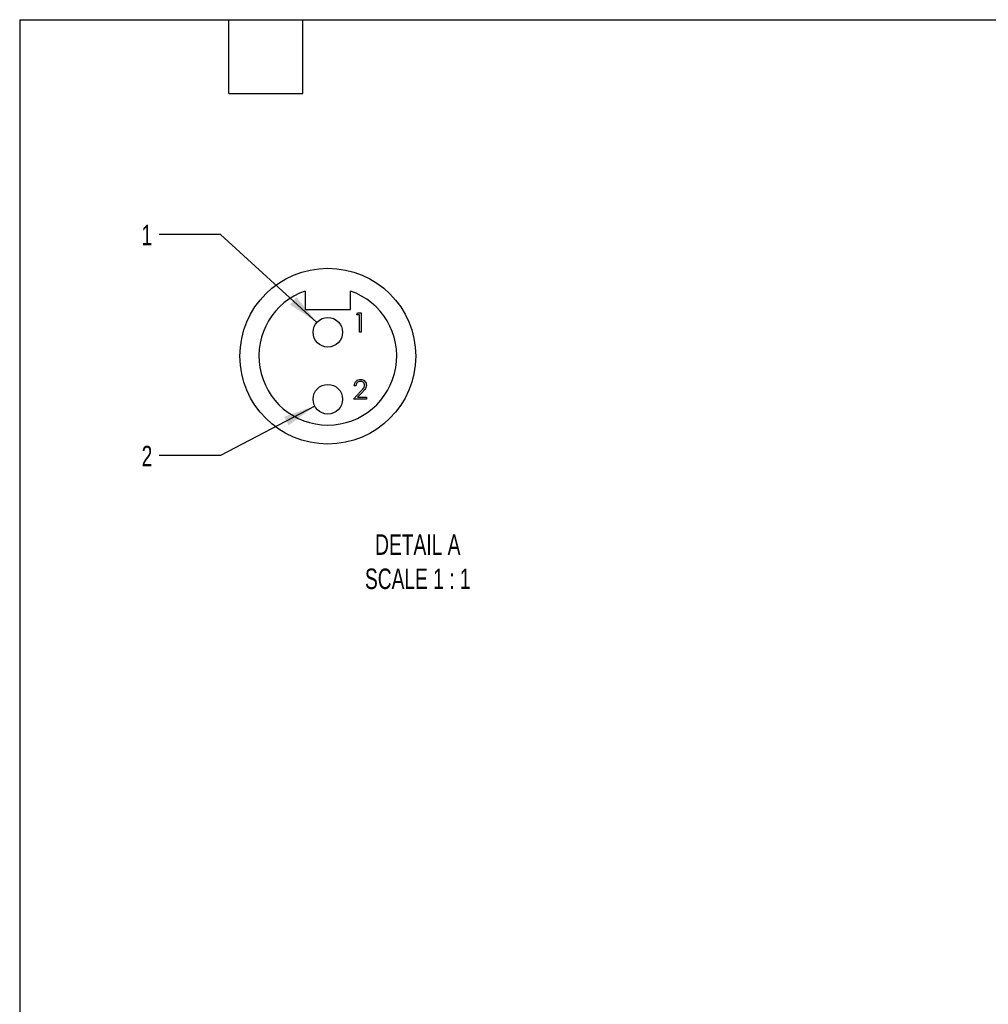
# Model space of a CAD drawing. Header units: millimetres. Extents: x 13 to 546, y 13 to 419.
# Tile 6 of 19: x 13 to 213, y 216 to 419. Entities that reach past the tile are written whole.
import ezdxf

# ---------------------------------------------------------------- set-up
doc = ezdxf.new("R2010")
doc.units = ezdxf.units.MM
doc.header["$LTSCALE"] = 2
doc.linetypes.add('SLD-Solid', pattern=[0])
doc.layers.add('DIMENSIONS', color=140, linetype='SLD-Solid', lineweight=25)
doc.layers.add('TEXT', color=140, linetype='SLD-Solid', lineweight=25)
doc.layers.add('SLD-DEFPOINTS', color=7, linetype='Continuous')
doc.styles.add('SLDTEXTSTYLE0', font='TXT', dxfattribs={"width": 0.7})
doc.dimstyles.new('SLDDIMSTYLE5', dxfattribs={"dimtxt": 4.316016, "dimasz": 6.604, "dimexe": 0, "dimexo": 0.0625, "dimgap": 1.079004, "dimtad": 0, "dimtih": 1, "dimtoh": 1, "dimdec": 1, "dimlfac": 0.5, "dimrnd": 1e-09, "dimzin": 12, "dimdsep": 46, "dimtxsty": 'SLDTEXTSTYLE0', "dimsah": 1, "dimcen": 0, "dimadec": 0, "dimazin": 3, "dimtfac": 1, "dimtdec": 1, "dimtofl": 0, "dimtmove": 0, "dimatfit": 3, "dimfxl": 0, "dimfrac": 2, "dimtolj": 1, "dimtzin": 12, "dimarcsym": 0})

# ---------------------------------------------------------------- blocks, each defined once
blk = doc.blocks.new('_D_4')
at = {"layer": 'DIMENSIONS'}
for p, q in [((54.16, 374.74), (41.46, 374.74)), ((74.04, 356.64), (54.16, 374.74))]:
    blk.add_line(p, q, dxfattribs=at)
blk.add_solid([(74.04, 356.64), (69.84, 361.84), (68.48, 360.33)], dxfattribs=at)
at = {"layer": 'DIMENSIONS', "insert": (37.87, 376.77), "char_height": 4.23, "attachment_point": 1, "style": 'SLDTEXTSTYLE0'}
blk.add_mtext('1', dxfattribs=at)
blk = doc.blocks.new('_D_5')
at = {"layer": 'DIMENSIONS'}
for p, q in [((73.6, 339.35), (54.16, 329.13)), ((54.16, 329.13), (41.46, 329.13))]:
    blk.add_line(p, q, dxfattribs=at)
blk.add_solid([(73.6, 339.35), (67.28, 337.17), (68.23, 335.38)], dxfattribs=at)
at = {"layer": 'DIMENSIONS', "insert": (37.87, 331.16), "char_height": 4.23, "attachment_point": 1, "style": 'SLDTEXTSTYLE0'}
blk.add_mtext('2', dxfattribs=at)

msp = doc.modelspace()

# ---------------------------------------------------------------- linework, layer by layer
for p, q in [((71.65, 363.1), (71.65, 359.31)), ((80.95, 359.31), (80.95, 363.1)), ((71.65, 359.31), (80.95, 359.31)), ((82.2, 358.18), (82.44, 358.59)), ((82.82, 358.18), (82.2, 358.18)), ((82.44, 358.59), (83.18, 358.59)), ((82.82, 354.59), (82.82, 358.18)), ((83.18, 358.59), (83.18, 354.59)), ((83.18, 354.59), (82.82, 354.59)), ((82.1, 343.54), (81.74, 343.54)), ((81.59, 340.77), (83.14, 342.42)), ((83.44, 342.24), (82.44, 341.18)), ((84.3, 340.77), (81.59, 340.77)), ((82.44, 341.18), (84.3, 341.18)), ((84.3, 341.18), (84.3, 340.77))]:
    msp.add_line(p, q)
for centre, radius in [((76.3, 349.67), 18.14), ((76.3, 354.59), 3.05), ((76.3, 340.77), 3.05)]:
    msp.add_circle(centre, radius)
msp.add_arc((76.3, 349.67), 14.22, 109.087, 70.913)
for points, knots in [([(81.74, 343.54), (81.76, 343.73), (81.81, 344.12), (82.15, 344.56), (82.59, 344.83), (82.89, 344.86), (83.04, 344.87)], [0, 0, 0, 0, 0.280029, 0.559515, 0.779668, 1, 1, 1, 1]), ([(83.03, 344.46), (82.89, 344.44), (82.62, 344.42), (82.31, 344.17), (82.14, 343.85), (82.11, 343.64), (82.1, 343.54)], [0, 0, 0, 0, 0.279699, 0.558847, 0.779176, 1, 1, 1, 1]), ([(83.89, 343.65), (83.88, 343.77), (83.84, 344.02), (83.6, 344.28), (83.32, 344.44), (83.12, 344.45), (83.03, 344.46)], [0, 0, 0, 0, 0.279126, 0.558978, 0.77935, 1, 1, 1, 1]), ([(83.04, 344.87), (83.22, 344.85), (83.58, 344.82), (83.97, 344.49), (84.21, 344.1), (84.24, 343.82), (84.25, 343.68)], [0, 0, 0, 0, 0.27989, 0.559224, 0.779582, 1, 1, 1, 1]), ([(83.14, 342.42), (83.33, 342.62), (83.6, 342.89), (83.86, 343.32), (83.88, 343.54), (83.89, 343.65)], [0, 0, 0, 0, 0.560717, 0.780532, 1, 1, 1, 1]), ([(84.25, 343.68), (84.24, 343.52), (84.2, 343.2), (83.88, 342.72), (83.61, 342.43), (83.44, 342.24)], [0, 0, 0, 0, 0.279288, 0.559154, 1, 1, 1, 1])]:
    msp.add_open_spline(points, degree=3, knots=knots)
at = {"layer": 'SLD-DEFPOINTS'}
msp.add_circle((76.3, 349.67), 18.14, dxfattribs=at)
at = {"layer": 'TEXT'}
for p, q in [((12.7, 419.1), (546.1, 419.1)), ((12.7, 419.1), (12.7, 12.7)), ((55.88, 403.86), (55.88, 419.1)), ((71.12, 403.86), (71.12, 419.1)), ((55.88, 403.86), (71.12, 403.86))]:
    msp.add_line(p, q, dxfattribs=at)

# ---------------------------------------------------------------- texts
at = {"layer": 'TEXT', "insert": (94.87, 312.89), "char_height": 4.2333, "attachment_point": 2, "style": 'SLDTEXTSTYLE0'}
msp.add_mtext('DETAIL A^JSCALE 1 : 1', dxfattribs=at)

# ---------------------------------------------------------------- dimensions: what is measured, and where the dimension line sits
at = {"layer": 'DIMENSIONS'}
for p1, p2, text, picture, middle in [((78.55, 352.53), (74.04, 356.64), '1', '_D_4', (39.66, 374.74)), ((79, 342.19), (73.6, 339.35), '2', '_D_5', (39.66, 329.13))]:
    dim = msp.add_diameter_dim_2p(p1=p1, p2=p2, text=text, dimstyle='SLDDIMSTYLE5', override={"dimpost": '<>'}, dxfattribs=at)
    dim.commit()
    dim.dimension.update_dxf_attribs({"geometry": picture, "text_midpoint": middle, "dimtype": 163})

doc.saveas('drawing.dxf')
